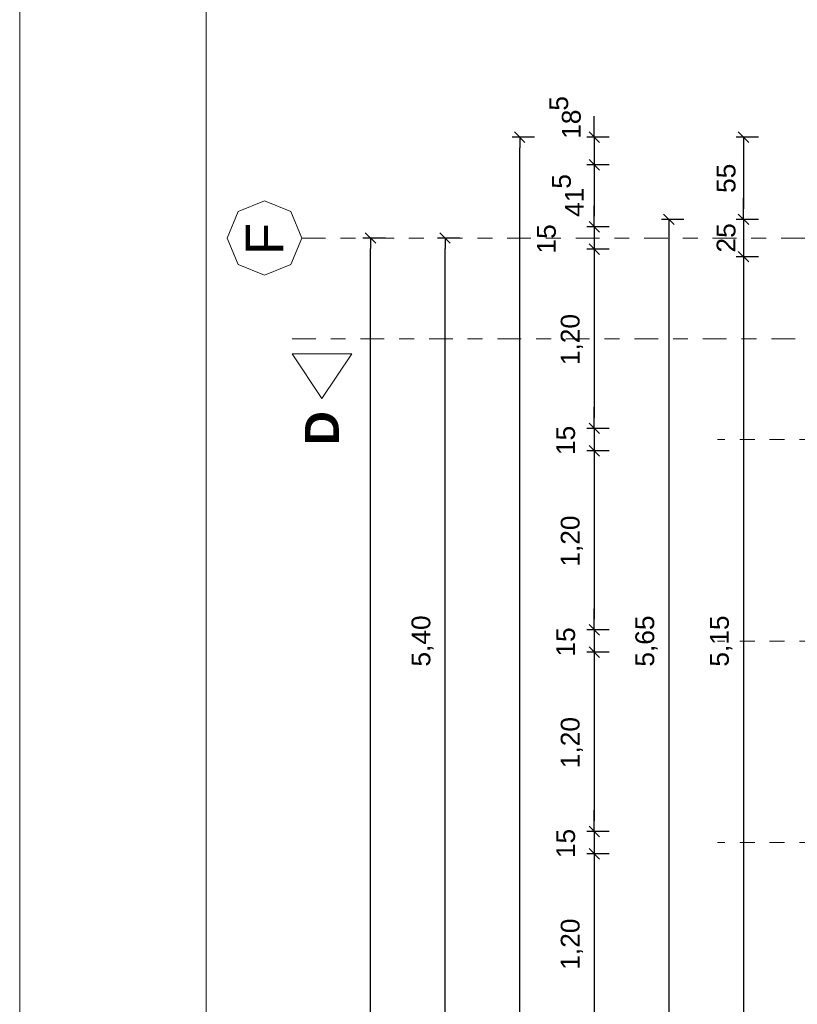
# Model space of a CAD drawing. Header units: metres. Extents: x -45.2 to 14.3, y -31.8 to 10.2.
# Tile 43 of 152: x -45.2 to -40, y -5.1 to 1.5. Entities that reach past the tile are written whole.
import ezdxf

# ---------------------------------------------------------------- set-up
doc = ezdxf.new("R2010")
doc.units = ezdxf.units.M
doc.header["$LTSCALE"] = 0.05
doc.linetypes.add('Achsen 01', pattern=[5.291531, 3.175, -1.058062, 0.352704, -0.705764])
doc.linetypes.add('Raster 01', pattern=[2, 1, -1])
doc.layers.get('0').update_dxf_attribs({"lineweight": 25})
doc.layers.add('AV1-Achsen', color=1, linetype='Achsen 01', lineweight=18, true_color=0xff0000)
doc.layers.add('AV1-Raster', color=7, linetype='Raster 01', lineweight=9, true_color=0xa6a6a6)
for name, color, linetype, lineweight in [('AV1-Planrahmen', 7, 'Continuous', 9), ('AV1-Schnitt Achsen', 7, 'Achsen 01', 18), ('Bemaßung-Bemaßung', 7, 'Continuous', 9), ('Keine', 7, 'Continuous', 9)]:
    doc.layers.add(name, color=color, linetype=linetype, lineweight=lineweight)
doc.styles.add('Arial', font='arial.ttf')
doc.styles.add('Arial (bold)', font='arialbd.ttf')

# ---------------------------------------------------------------- blocks, each defined once
blk = doc.blocks.new('Group')
at = {"layer": 'AV1-Planrahmen', "color": 7, "flags": 128}
for points in [[(-0.5945, -0.4205), (-0.5945, 0.4205), (0.5945, 0.4205), (0.5945, -0.4205)], [(-0.5695, -0.4155), (-0.5695, 0.4155), (0.4045, 0.4155), (0.4045, -0.4155)]]:
    blk.add_lwpolyline(points, close=True, dxfattribs=at)

msp = doc.modelspace()

# ---------------------------------------------------------------- linework, layer by layer
at = {"color": 0, "linetype": 'ByBlock', "lineweight": -2}
for p, q in [((-41.325, 0.675), (-41.325, 0.7457)), ((-41.825, 0.675), (-41.825, 0.6043)), ((-40.325, 0.675), (-40.325, 0.6043)), ((-41.325, 0.49), (-41.325, 0.4193)), ((-41.325, 0.49), (-41.325, 0.4193)), ((-41.325, 0.075), (-41.325, 0.1457)), ((-41.325, 0.075), (-41.325, 0.1457)), ((-40.325, 0.125), (-40.325, 0.1957)), ((-40.325, 0.125), (-40.325, 0.1957)), ((-40.825, 0.125), (-40.825, 0.0543)), ((-42.825, 0), (-42.825, -0.0707)), ((-42.325, 0), (-42.325, -0.0707)), ((-41.325, -0.075), (-41.325, -0.1457)), ((-41.325, -0.075), (-41.325, -0.1457)), ((-40.325, -0.125), (-40.325, -0.1957)), ((-40.325, -0.125), (-40.325, -0.1957)), ((-41.325, -1.275), (-41.325, -1.2043)), ((-41.325, -1.275), (-41.325, -1.2043)), ((-41.325, -1.425), (-41.325, -1.4957)), ((-41.325, -1.425), (-41.325, -1.4957)), ((-41.325, -2.625), (-41.325, -2.5543)), ((-41.325, -2.625), (-41.325, -2.5543)), ((-41.325, -2.775), (-41.325, -2.8457)), ((-41.325, -2.775), (-41.325, -2.8457)), ((-41.325, -3.975), (-41.325, -3.9043)), ((-41.325, -3.975), (-41.325, -3.9043)), ((-41.325, -4.125), (-41.325, -4.1957)), ((-41.325, -4.125), (-41.325, -4.1957))]:
    msp.add_line(p, q, dxfattribs=at)
at = {"color": 0, "linetype": 'Continuous', "lineweight": 15}
for p, q in [((-41.8604, 0.7104), (-41.7896, 0.6396)), ((-41.2896, 0.6396), (-41.3604, 0.7104)), ((-40.3604, 0.7104), (-40.2896, 0.6396)), ((-41.3604, 0.5254), (-41.2896, 0.4546)), ((-41.3604, 0.5254), (-41.2896, 0.4546)), ((-40.8604, 0.1604), (-40.7896, 0.0896)), ((-40.2896, 0.0896), (-40.3604, 0.1604)), ((-40.2896, 0.0896), (-40.3604, 0.1604)), ((-41.2896, 0.0396), (-41.3604, 0.1104)), ((-41.2896, 0.0396), (-41.3604, 0.1104)), ((-42.8604, 0.0354), (-42.7896, -0.0354)), ((-42.3604, 0.0354), (-42.2896, -0.0354)), ((-41.3604, -0.0396), (-41.2896, -0.1104)), ((-41.3604, -0.0396), (-41.2896, -0.1104)), ((-40.3604, -0.0896), (-40.2896, -0.1604)), ((-40.3604, -0.0896), (-40.2896, -0.1604)), ((-41.2896, -1.3104), (-41.3604, -1.2396)), ((-41.2896, -1.3104), (-41.3604, -1.2396)), ((-41.3604, -1.3896), (-41.2896, -1.4604)), ((-41.3604, -1.3896), (-41.2896, -1.4604)), ((-41.2896, -2.6604), (-41.3604, -2.5896)), ((-41.2896, -2.6604), (-41.3604, -2.5896)), ((-41.3604, -2.7396), (-41.2896, -2.8104)), ((-41.3604, -2.7396), (-41.2896, -2.8104)), ((-41.2896, -4.0104), (-41.3604, -3.9396)), ((-41.2896, -4.0104), (-41.3604, -3.9396)), ((-41.3604, -4.0896), (-41.2896, -4.1604)), ((-41.3604, -4.0896), (-41.2896, -4.1604))]:
    msp.add_line(p, q, dxfattribs=at)
at = {"layer": 'AV1-Achsen'}
msp.add_line((-43.2844, 0), (4.2656, 0), dxfattribs=at)
at = {"layer": 'AV1-Achsen', "linetype": 'Continuous'}
msp.add_lwpolyline([(-43.2844, 0), (-43.3577, -0.1768), (-43.5344, -0.25), (-43.7112, -0.1768), (-43.7844, 0), (-43.7112, 0.1768), (-43.5344, 0.25), (-43.3577, 0.1768)], close=True, dxfattribs=at)
at = {"layer": 'AV1-Raster'}
for p, q in [((1.35, -1.35), (-40.5, -1.35)), ((1.35, -2.7), (-40.5, -2.7)), ((1.35, -4.05), (-40.5, -4.05))]:
    msp.add_line(p, q, dxfattribs=at)
at = {"layer": 'AV1-Schnitt Achsen'}
msp.add_line((-43.35, -0.675), (4.2, -0.675), dxfattribs=at)
at = {"layer": 'AV1-Schnitt Achsen', "linetype": 'Continuous'}
msp.add_lwpolyline([(-42.95, -0.775), (-43.35, -0.775), (-43.15, -1.075)], close=True, dxfattribs=at)
at = {"layer": 'Bemaßung-Bemaßung', "color": 0, "linetype": 'Continuous', "lineweight": -2}
for p, q in [((-41.325, 0.7457), (-41.325, 0.8164)), ((-41.225, 0.675), (-41.375, 0.675)), ((-41.325, 0.675), (-41.325, 0.49)), ((-40.225, 0.675), (-40.375, 0.675)), ((-40.325, 0.6043), (-40.325, 0.1957)), ((-41.225, 0.49), (-41.375, 0.49)), ((-41.225, 0.49), (-41.375, 0.49)), ((-41.325, 0.4193), (-41.325, 0.1457)), ((-41.325, 0.4193), (-41.325, 0.3486)), ((-40.325, 0.1957), (-40.325, 0.2664)), ((-41.325, 0.1457), (-41.325, 0.2164)), ((-41.225, 0.075), (-41.375, 0.075)), ((-41.225, 0.075), (-41.375, 0.075)), ((-41.325, 0.075), (-41.325, -0.075)), ((-40.225, 0.125), (-40.375, 0.125)), ((-40.225, 0.125), (-40.375, 0.125)), ((-40.325, 0.125), (-40.325, -0.125)), ((-41.225, -0.075), (-41.375, -0.075)), ((-41.225, -0.075), (-41.375, -0.075)), ((-40.225, -0.125), (-40.375, -0.125)), ((-40.225, -0.125), (-40.375, -0.125)), ((-41.325, -0.1457), (-41.325, -1.2043)), ((-41.325, -0.1457), (-41.325, -0.2164)), ((-40.325, -0.1957), (-40.325, -5.2043)), ((-40.325, -0.1957), (-40.325, -0.2664)), ((-41.325, -1.2043), (-41.325, -1.1336)), ((-41.225, -1.275), (-41.375, -1.275)), ((-41.225, -1.275), (-41.375, -1.275)), ((-41.325, -1.275), (-41.325, -1.425)), ((-41.225, -1.425), (-41.375, -1.425)), ((-41.225, -1.425), (-41.375, -1.425)), ((-41.325, -1.4957), (-41.325, -2.5543)), ((-41.325, -1.4957), (-41.325, -1.5664)), ((-41.325, -2.5543), (-41.325, -2.4836)), ((-41.225, -2.625), (-41.375, -2.625)), ((-41.225, -2.625), (-41.375, -2.625)), ((-41.325, -2.625), (-41.325, -2.775)), ((-41.225, -2.775), (-41.375, -2.775)), ((-41.225, -2.775), (-41.375, -2.775)), ((-41.325, -2.8457), (-41.325, -3.9043)), ((-41.325, -2.8457), (-41.325, -2.9164)), ((-41.325, -3.9043), (-41.325, -3.8336)), ((-41.225, -3.975), (-41.375, -3.975)), ((-41.225, -3.975), (-41.375, -3.975)), ((-41.325, -3.975), (-41.325, -4.125)), ((-41.225, -4.125), (-41.375, -4.125)), ((-41.225, -4.125), (-41.375, -4.125)), ((-41.325, -4.1957), (-41.325, -5.2543)), ((-41.325, -4.1957), (-41.325, -4.2664))]:
    msp.add_line(p, q, dxfattribs=at)
at = {"layer": 'Bemaßung-Bemaßung', "color": 0, "lineweight": -2}
for p, q in [((-41.725, 0.675), (-41.875, 0.675)), ((-41.825, -22.2043), (-41.825, 0.6043)), ((-40.725, 0.125), (-40.875, 0.125)), ((-42.725, 0), (-42.875, 0)), ((-42.225, 0), (-42.375, 0)), ((-40.825, 0.0543), (-40.825, -5.4543)), ((-42.825, -21.5293), (-42.825, -0.0707)), ((-42.325, -5.3293), (-42.325, -0.0707))]:
    msp.add_line(p, q, dxfattribs=at)
at = {"layer": 'Defpoints', "color": 0, "lineweight": 0}
for p, q in [((-41.825, 0.675), (-41.825, 0.675)), ((-41.325, 0.49), (-41.325, 0.49)), ((-41.325, 0.075), (-41.325, 0.075)), ((-40.325, 0.125), (-40.325, 0.125)), ((-42.825, 0), (-42.825, 0)), ((-42.325, 0), (-42.325, 0)), ((-41.325, -0.075), (-41.325, -0.075)), ((-40.325, -0.125), (-40.325, -0.125)), ((-41.325, -1.275), (-41.325, -1.275)), ((-41.325, -1.425), (-41.325, -1.425)), ((-41.325, -2.625), (-41.325, -2.625)), ((-41.325, -2.775), (-41.325, -2.775)), ((-41.325, -3.975), (-41.325, -3.975)), ((-41.325, -4.125), (-41.325, -4.125))]:
    msp.add_line(p, q, dxfattribs=at)

# ---------------------------------------------------------------- block references
at = {"layer": 'Keine', "color": 7, "transparency": 33554687, "xscale": 50, "yscale": 50, "zscale": 50}
msp.add_blockref('Group', (-15.45, -10.8), dxfattribs=at)

# ---------------------------------------------------------------- texts
at = {"layer": 'AV1-Achsen', "insert": (-43.4083, -0.114), "char_height": 0.2522, "attachment_point": 7, "rotation": 90, "style": 'Arial'}
msp.add_mtext('F', dxfattribs=at)
at = {"layer": 'AV1-Schnitt Achsen', "insert": (-43.0365, -1.3882), "char_height": 0.227, "attachment_point": 7, "rotation": 90, "style": 'Arial (bold)'}
msp.add_mtext('D', dxfattribs=at)
at = {"layer": 'Bemaßung-Bemaßung', "color": 0, "attachment_point": 7, "rotation": 90, "style": 'Arial'}
for s, insert, char_height in [('5', (-41.4985, 0.853), 0.1261), ('18', (-41.4145, 0.6644), 0.12609), ('55', (-40.3772, 0.3019), 0.12609), ('5', (-41.4803, 0.3302), 0.1261), ('41', (-41.3962, 0.1416), 0.12609), ('15', (-41.5812, -0.104), 0.12609), ('25', (-40.3774, -0.097), 0.12609), ('1,20', (-41.4002, -0.8518), 0.12609), ('15', (-41.4524, -1.454), 0.12609), ('1,20', (-41.4002, -2.2018), 0.12609), ('5,40', (-42.4002, -2.8709), 0.12609), ('5,65', (-40.9002, -2.8715), 0.12609), ('5,15', (-40.4002, -2.8715), 0.12609), ('15', (-41.4524, -2.804), 0.12609), ('1,20', (-41.4002, -3.5518), 0.12609), ('15', (-41.4524, -4.154), 0.12609), ('1,20', (-41.4002, -4.9018), 0.12609)]:
    msp.add_mtext(s, dxfattribs=dict(at, insert=insert, char_height=char_height))

doc.saveas('drawing.dxf')
